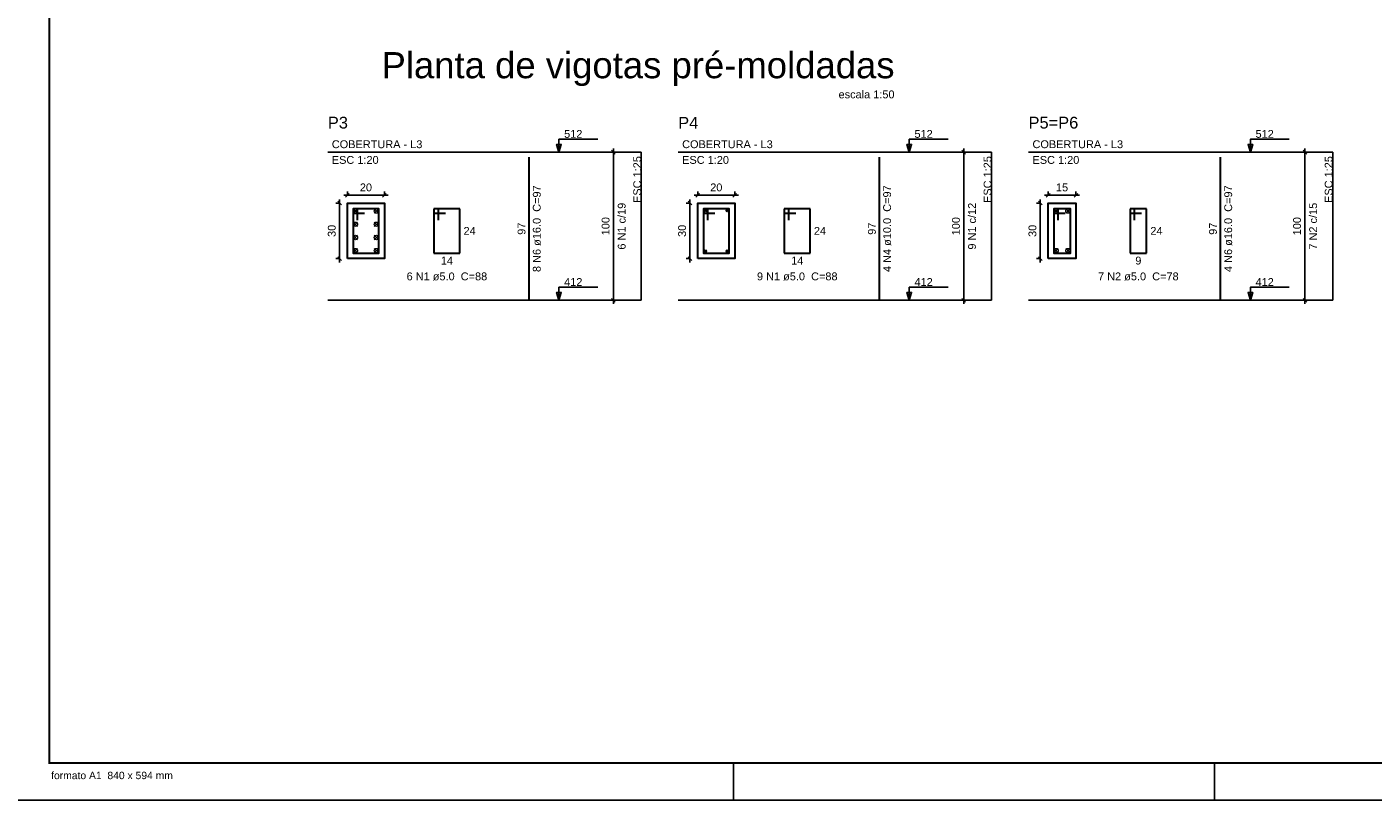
# Model space of a CAD drawing. Extents: x 1874 to 2462, y -2142 to -2023.
# Tile 40 of 74: x 2212 to 2248, y -2142 to -2121. Entities that reach past the tile are written whole.
import ezdxf

# ---------------------------------------------------------------- set-up
doc = ezdxf.new("R2010")
doc.units = 0
doc.header["$LTSCALE"] = 0.1
doc.header["$MEASUREMENT"] = 0
doc.header["$PDMODE"] = 3
doc.header["$PDSIZE"] = 0.1
doc.layers.get('0').update_dxf_attribs({"linetype": 'CONTINUOUS', "lineweight": 25})
doc.layers.get('DEFPOINTS').update_dxf_attribs({"linetype": 'CONTINUOUS', "lineweight": 25})
for name, color, linetype, lineweight in [('Descrição da armadura', 7, 'CONTINUOUS', 5), ('DT-Barras na forma', 20, 'CONTINUOUS', 30), ('DT-Barras no corte', 20, 'CONTINUOUS', 5), ('DT-Barras rebatidas', 20, 'CONTINUOUS', 30), ('DT-Cotas', 1, 'CONTINUOUS', 9), ('DT-Forma', 130, 'CONTINUOUS', 30), ('DT-Pontilhado', 3, 'CONTINUOUS', 25), ('DT-Textos', 7, 'CONTINUOUS', 25), ('DT-Título', 7, 'CONTINUOUS', 25), ('Textos armaduras', 7, 'CONTINUOUS', 5)]:
    doc.layers.add(name, color=color, linetype=linetype, lineweight=lineweight)
for name, color, linetype in [('RVS-GER', 1, 'CONTINUOUS'), ('XX-CARIMBO', 9, 'CONTINUOUS'), ('XX-FOLHA', 253, 'CONTINUOUS')]:
    doc.layers.add(name, color=color, linetype=linetype)
doc.styles.add('ARIAL', font='arial.ttf')
doc.styles.add('Texto Carimbo', font='arial.ttf')
doc.dimstyles.new('UM_20.000000', dxfattribs={"dimtxt": 0.18, "dimasz": 0.1, "dimexe": 0.1, "dimexo": 0.2, "dimgap": 0, "dimtad": 1, "dimtih": 1, "dimtoh": 1, "dimdec": 0, "dimlfac": 20, "dimzin": 0, "dimdsep": 46, "dimtxsty": 'Standard', "dimblk": 'CLOSED', "dimblk1": 'CLOSED', "dimblk2": 'CLOSED', "dimcen": 0.09, "dimdle": 0.1, "dimadec": 0, "dimazin": 2, "dimtfac": 1, "dimtdec": 4, "dimtofl": 0, "dimtmove": 0, "dimatfit": 3, "dimldrblk": 'CLOSED', "dimfxl": 1, "dimtolj": 1, "dimarcsym": 0})
doc.dimstyles.new('UM_25.000000', dxfattribs={"dimtxt": 0.18, "dimasz": 0.1, "dimexe": 0.1, "dimexo": 0.2, "dimgap": 0, "dimtad": 1, "dimtih": 1, "dimtoh": 1, "dimdec": 0, "dimlfac": 25, "dimzin": 0, "dimdsep": 46, "dimtxsty": 'Standard', "dimblk": 'CLOSED', "dimblk1": 'CLOSED', "dimblk2": 'CLOSED', "dimcen": 0.09, "dimdle": 0.1, "dimadec": 0, "dimazin": 2, "dimtfac": 1, "dimtdec": 4, "dimtofl": 0, "dimtmove": 0, "dimatfit": 3, "dimldrblk": 'CLOSED', "dimfxl": 1, "dimtolj": 1, "dimarcsym": 0})

# ---------------------------------------------------------------- blocks, each defined once
blk = doc.blocks.new('_OBLIQUE')
at = {"color": 0, "linetype": 'ByBlock', "lineweight": -2}
blk.add_line((-0.5, -0.5), (0.5, 0.5), dxfattribs=at)
blk = doc.blocks.new('*D4644')
at = {"layer": 'DEFPOINTS', "color": 0, "transparency": 16777216}
for p in [(2220.226, -2125.913), (2220.015, -2127.413), (2220.226, -2127.413)]:
    blk.add_point(p, dxfattribs=at)
at = {"layer": 'DT-Cotas', "color": 0, "lineweight": -2, "transparency": 16777216}
for p, q in [((2220.026, -2125.913), (2219.915, -2125.913)), ((2220.015, -2125.813), (2220.015, -2127.513)), ((2220.026, -2127.413), (2219.915, -2127.413))]:
    blk.add_line(p, q, dxfattribs=at)
at = {"layer": 'DT-Cotas', "color": 0, "lineweight": -2, "transparency": 16777216, "xscale": 0.1, "yscale": 0.1, "zscale": 0.1}
for p, rotation in [((2220.015, -2125.913), 90), ((2220.015, -2127.413), 270)]:
    blk.add_blockref('_OBLIQUE', p, dxfattribs=dict(at, rotation=rotation))
at = {"layer": 'DT-Cotas', "transparency": 16777216, "insert": (2219.803, -2126.663), "char_height": 0.2118, "attachment_point": 5, "rotation": 90, "style": 'ARIAL'}
blk.add_mtext('\\A1;30', dxfattribs=at)
blk = doc.blocks.new('*D4645')
at = {"layer": 'DEFPOINTS', "color": 0, "transparency": 16777216}
for p in [(2221.226, -2125.701), (2220.226, -2125.913), (2221.226, -2125.913)]:
    blk.add_point(p, dxfattribs=at)
at = {"layer": 'DT-Cotas', "color": 0, "lineweight": -2, "transparency": 16777216}
for p, q in [((2220.126, -2125.701), (2221.326, -2125.701)), ((2220.226, -2125.713), (2220.226, -2125.601)), ((2221.226, -2125.713), (2221.226, -2125.601))]:
    blk.add_line(p, q, dxfattribs=at)
at = {"layer": 'DT-Cotas', "color": 0, "lineweight": -2, "transparency": 16777216, "xscale": 0.1, "yscale": 0.1, "zscale": 0.1, "rotation": 180}
blk.add_blockref('_OBLIQUE', (2220.226, -2125.701), dxfattribs=at)
at = {"layer": 'DT-Cotas', "color": 0, "lineweight": -2, "transparency": 16777216, "xscale": 0.1, "yscale": 0.1, "zscale": 0.1}
blk.add_blockref('_OBLIQUE', (2221.226, -2125.701), dxfattribs=at)
at = {"layer": 'DT-Cotas', "transparency": 16777216, "insert": (2220.726, -2125.489), "char_height": 0.2118, "attachment_point": 5, "rotation": 0.0057, "style": 'ARIAL'}
blk.add_mtext('\\A1;20', dxfattribs=at)
blk = doc.blocks.new('*D4646')
at = {"layer": 'DEFPOINTS', "color": 0, "transparency": 16777216}
for p in [(2227.417, -2124.536), (2227.735, -2124.536), (2227.735, -2128.536)]:
    blk.add_point(p, dxfattribs=at)
at = {"layer": 'DT-Cotas', "color": 0, "lineweight": -2, "transparency": 16777216}
for p, q in [((2227.535, -2124.536), (2227.317, -2124.536)), ((2227.417, -2128.636), (2227.417, -2124.436)), ((2227.535, -2128.536), (2227.317, -2128.536))]:
    blk.add_line(p, q, dxfattribs=at)
at = {"layer": 'DT-Cotas', "color": 0, "lineweight": -2, "transparency": 16777216, "xscale": 0.1, "yscale": 0.1, "zscale": 0.1}
for p, rotation in [((2227.417, -2124.536), 90), ((2227.417, -2128.536), 270)]:
    blk.add_blockref('_OBLIQUE', p, dxfattribs=dict(at, rotation=rotation))
at = {"layer": 'DT-Cotas', "transparency": 16777216, "insert": (2227.206, -2126.536), "char_height": 0.2118, "attachment_point": 5, "rotation": 90, "style": 'ARIAL'}
blk.add_mtext('\\A1;100', dxfattribs=at)
blk = doc.blocks.new('*D4647')
at = {"layer": 'DEFPOINTS', "color": 0, "transparency": 16777216}
for p in [(2229.698, -2125.913), (2229.486, -2127.413), (2229.698, -2127.413)]:
    blk.add_point(p, dxfattribs=at)
at = {"layer": 'DT-Cotas', "color": 0, "lineweight": -2, "transparency": 16777216}
for p, q in [((2229.498, -2125.913), (2229.386, -2125.913)), ((2229.486, -2125.813), (2229.486, -2127.513)), ((2229.498, -2127.413), (2229.386, -2127.413))]:
    blk.add_line(p, q, dxfattribs=at)
at = {"layer": 'DT-Cotas', "color": 0, "lineweight": -2, "transparency": 16777216, "xscale": 0.1, "yscale": 0.1, "zscale": 0.1}
for p, rotation in [((2229.486, -2125.913), 90), ((2229.486, -2127.413), 270)]:
    blk.add_blockref('_OBLIQUE', p, dxfattribs=dict(at, rotation=rotation))
at = {"layer": 'DT-Cotas', "transparency": 16777216, "insert": (2229.275, -2126.663), "char_height": 0.2118, "attachment_point": 5, "rotation": 90, "style": 'ARIAL'}
blk.add_mtext('\\A1;30', dxfattribs=at)
blk = doc.blocks.new('*D4648')
at = {"layer": 'DEFPOINTS', "color": 0, "transparency": 16777216}
for p in [(2230.698, -2125.701), (2229.698, -2125.913), (2230.698, -2125.913)]:
    blk.add_point(p, dxfattribs=at)
at = {"layer": 'DT-Cotas', "color": 0, "lineweight": -2, "transparency": 16777216}
for p, q in [((2229.598, -2125.701), (2230.798, -2125.701)), ((2229.698, -2125.713), (2229.698, -2125.601)), ((2230.698, -2125.713), (2230.698, -2125.601))]:
    blk.add_line(p, q, dxfattribs=at)
at = {"layer": 'DT-Cotas', "color": 0, "lineweight": -2, "transparency": 16777216, "xscale": 0.1, "yscale": 0.1, "zscale": 0.1, "rotation": 180}
blk.add_blockref('_OBLIQUE', (2229.698, -2125.701), dxfattribs=at)
at = {"layer": 'DT-Cotas', "color": 0, "lineweight": -2, "transparency": 16777216, "xscale": 0.1, "yscale": 0.1, "zscale": 0.1}
blk.add_blockref('_OBLIQUE', (2230.698, -2125.701), dxfattribs=at)
at = {"layer": 'DT-Cotas', "transparency": 16777216, "insert": (2230.198, -2125.489), "char_height": 0.2118, "attachment_point": 5, "rotation": 0.0057, "style": 'ARIAL'}
blk.add_mtext('\\A1;20', dxfattribs=at)
blk = doc.blocks.new('*D4649')
at = {"layer": 'DEFPOINTS', "color": 0, "transparency": 16777216}
for p in [(2236.889, -2124.536), (2237.207, -2124.536), (2237.207, -2128.536)]:
    blk.add_point(p, dxfattribs=at)
at = {"layer": 'DT-Cotas', "color": 0, "lineweight": -2, "transparency": 16777216}
for p, q in [((2237.007, -2124.536), (2236.789, -2124.536)), ((2236.889, -2128.636), (2236.889, -2124.436)), ((2237.007, -2128.536), (2236.789, -2128.536))]:
    blk.add_line(p, q, dxfattribs=at)
at = {"layer": 'DT-Cotas', "color": 0, "lineweight": -2, "transparency": 16777216, "xscale": 0.1, "yscale": 0.1, "zscale": 0.1}
for p, rotation in [((2236.889, -2124.536), 90), ((2236.889, -2128.536), 270)]:
    blk.add_blockref('_OBLIQUE', p, dxfattribs=dict(at, rotation=rotation))
at = {"layer": 'DT-Cotas', "transparency": 16777216, "insert": (2236.677, -2126.536), "char_height": 0.2118, "attachment_point": 5, "rotation": 90, "style": 'ARIAL'}
blk.add_mtext('\\A1;100', dxfattribs=at)
blk = doc.blocks.new('*D4650')
at = {"layer": 'DEFPOINTS', "color": 0, "transparency": 16777216}
for p in [(2239.17, -2125.913), (2238.958, -2127.413), (2239.17, -2127.413)]:
    blk.add_point(p, dxfattribs=at)
at = {"layer": 'DT-Cotas', "color": 0, "lineweight": -2, "transparency": 16777216}
for p, q in [((2238.97, -2125.913), (2238.858, -2125.913)), ((2238.958, -2125.813), (2238.958, -2127.513)), ((2238.97, -2127.413), (2238.858, -2127.413))]:
    blk.add_line(p, q, dxfattribs=at)
at = {"layer": 'DT-Cotas', "color": 0, "lineweight": -2, "transparency": 16777216, "xscale": 0.1, "yscale": 0.1, "zscale": 0.1}
for p, rotation in [((2238.958, -2125.913), 90), ((2238.958, -2127.413), 270)]:
    blk.add_blockref('_OBLIQUE', p, dxfattribs=dict(at, rotation=rotation))
at = {"layer": 'DT-Cotas', "transparency": 16777216, "insert": (2238.746, -2126.663), "char_height": 0.2118, "attachment_point": 5, "rotation": 90, "style": 'ARIAL'}
blk.add_mtext('\\A1;30', dxfattribs=at)
blk = doc.blocks.new('*D4651')
at = {"layer": 'DEFPOINTS', "color": 0, "transparency": 16777216}
for p in [(2239.92, -2125.701), (2239.17, -2125.913), (2239.92, -2125.913)]:
    blk.add_point(p, dxfattribs=at)
at = {"layer": 'DT-Cotas', "color": 0, "lineweight": -2, "transparency": 16777216}
for p, q in [((2239.07, -2125.701), (2240.02, -2125.701)), ((2239.17, -2125.713), (2239.17, -2125.601)), ((2239.92, -2125.713), (2239.92, -2125.601))]:
    blk.add_line(p, q, dxfattribs=at)
at = {"layer": 'DT-Cotas', "color": 0, "lineweight": -2, "transparency": 16777216, "xscale": 0.1, "yscale": 0.1, "zscale": 0.1, "rotation": 180}
blk.add_blockref('_OBLIQUE', (2239.17, -2125.701), dxfattribs=at)
at = {"layer": 'DT-Cotas', "color": 0, "lineweight": -2, "transparency": 16777216, "xscale": 0.1, "yscale": 0.1, "zscale": 0.1}
blk.add_blockref('_OBLIQUE', (2239.92, -2125.701), dxfattribs=at)
at = {"layer": 'DT-Cotas', "transparency": 16777216, "insert": (2239.545, -2125.489), "char_height": 0.2118, "attachment_point": 5, "rotation": 0.0057, "style": 'ARIAL'}
blk.add_mtext('\\A1;15', dxfattribs=at)
blk = doc.blocks.new('*D4652')
at = {"layer": 'DEFPOINTS', "color": 0, "transparency": 16777216}
for p in [(2246.111, -2124.536), (2246.428, -2124.536), (2246.428, -2128.536)]:
    blk.add_point(p, dxfattribs=at)
at = {"layer": 'DT-Cotas', "color": 0, "lineweight": -2, "transparency": 16777216}
for p, q in [((2246.228, -2124.536), (2246.011, -2124.536)), ((2246.111, -2128.636), (2246.111, -2124.436)), ((2246.228, -2128.536), (2246.011, -2128.536))]:
    blk.add_line(p, q, dxfattribs=at)
at = {"layer": 'DT-Cotas', "color": 0, "lineweight": -2, "transparency": 16777216, "xscale": 0.1, "yscale": 0.1, "zscale": 0.1}
for p, rotation in [((2246.111, -2124.536), 90), ((2246.111, -2128.536), 270)]:
    blk.add_blockref('_OBLIQUE', p, dxfattribs=dict(at, rotation=rotation))
at = {"layer": 'DT-Cotas', "transparency": 16777216, "insert": (2245.899, -2126.536), "char_height": 0.2118, "attachment_point": 5, "rotation": 90, "style": 'ARIAL'}
blk.add_mtext('\\A1;100', dxfattribs=at)
blk = doc.blocks.new('Aprovacao A-1_SC')
at = {"layer": 'XX-CARIMBO', "ltscale": 0.5}
blk.add_line((0, 0), (840, 0), dxfattribs=at)
at = {"layer": 'XX-FOLHA', "ltscale": 0.5}
for p, q in [((210, 10), (210, 0)), ((210, 10), (210, 0)), ((340, 10), (340, 0))]:
    blk.add_line(p, q, dxfattribs=at)
at = {"layer": 'XX-FOLHA', "ltscale": 0.5, "const_width": 0.5}
blk.add_lwpolyline([(25, 584), (25, 10), (830, 10), (830, 584), (25, 584)], dxfattribs=at)
at = {"layer": 'RVS-GER', "style": 'Texto Carimbo'}
blk.add_text('formato A1  840 x 594 mm', height=2, dxfattribs=at).set_placement((25.5, 5.65))

msp = doc.modelspace()

# ---------------------------------------------------------------- linework, layer by layer
at = {"layer": 'DT-Barras na forma'}
for points in [[(2220.5015, -2126.3753), (2220.5015, -2126.0628), (2220.3765, -2126.0628), (2220.3765, -2127.2628), (2221.0765, -2127.2628), (2221.0765, -2126.0628), (2220.3765, -2126.0628), (2220.3765, -2126.1878), (2220.689, -2126.1878)], [(2229.9731, -2126.3753), (2229.9731, -2126.0628), (2229.8481, -2126.0628), (2229.8481, -2127.2628), (2230.5481, -2127.2628), (2230.5481, -2126.0628), (2229.8481, -2126.0628), (2229.8481, -2126.1878), (2230.1606, -2126.1878)], [(2239.4447, -2126.3753), (2239.4447, -2126.0628), (2239.3197, -2126.0628), (2239.3197, -2127.2628), (2239.7697, -2127.2628), (2239.7697, -2126.0628), (2239.3197, -2126.0628), (2239.3197, -2126.1878), (2239.6322, -2126.1878)]]:
    msp.add_lwpolyline(points, dxfattribs=at)
at = {"layer": 'DT-Barras no corte'}
for p, q in [((2220.3815, -2126.1878), (2220.5015, -2126.0678)), ((2220.3815, -2126.0678), (2220.5015, -2126.1878)), ((2220.9515, -2126.1878), (2221.0715, -2126.0678)), ((2220.9515, -2126.0678), (2221.0715, -2126.1878)), ((2229.8606, -2126.1503), (2229.9356, -2126.0753)), ((2229.8606, -2126.0753), (2229.9356, -2126.1503)), ((2230.4606, -2126.1503), (2230.5356, -2126.0753)), ((2230.4606, -2126.0753), (2230.5356, -2126.1503)), ((2239.3247, -2126.1878), (2239.4447, -2126.0678)), ((2239.3247, -2126.0678), (2239.4447, -2126.1878)), ((2239.6447, -2126.1878), (2239.7647, -2126.0678)), ((2239.6447, -2126.0678), (2239.7647, -2126.1878)), ((2220.3815, -2126.5445), (2220.5015, -2126.4245)), ((2220.3815, -2126.4245), (2220.5015, -2126.5445)), ((2220.9515, -2126.5445), (2221.0715, -2126.4245)), ((2220.9515, -2126.4245), (2221.0715, -2126.5445)), ((2220.3815, -2126.9011), (2220.5015, -2126.7811)), ((2220.3815, -2126.7811), (2220.5015, -2126.9011)), ((2220.9515, -2126.9011), (2221.0715, -2126.7811)), ((2220.9515, -2126.7811), (2221.0715, -2126.9011)), ((2220.3815, -2127.2578), (2220.5015, -2127.1378)), ((2220.3815, -2127.1378), (2220.5015, -2127.2578)), ((2220.9515, -2127.2578), (2221.0715, -2127.1378)), ((2220.9515, -2127.1378), (2221.0715, -2127.2578)), ((2229.8606, -2127.2503), (2229.9356, -2127.1753)), ((2229.8606, -2127.1753), (2229.9356, -2127.2503)), ((2230.4606, -2127.2503), (2230.5356, -2127.1753)), ((2230.4606, -2127.1753), (2230.5356, -2127.2503)), ((2239.3247, -2127.2578), (2239.4447, -2127.1378)), ((2239.3247, -2127.1378), (2239.4447, -2127.2578)), ((2239.6447, -2127.2578), (2239.7647, -2127.1378)), ((2239.6447, -2127.1378), (2239.7647, -2127.2578))]:
    msp.add_line(p, q, dxfattribs=at)
for centre, radius in [((2220.4415, -2126.1278), 0.06), ((2221.0115, -2126.1278), 0.06), ((2229.8981, -2126.1128), 0.0375), ((2230.4981, -2126.1128), 0.0375), ((2239.3847, -2126.1278), 0.06), ((2239.7047, -2126.1278), 0.06), ((2220.4415, -2126.4845), 0.06), ((2221.0115, -2126.4845), 0.06), ((2220.4415, -2126.8411), 0.06), ((2221.0115, -2126.8411), 0.06), ((2220.4415, -2127.1978), 0.06), ((2221.0115, -2127.1978), 0.06), ((2229.8981, -2127.2128), 0.0375), ((2230.4981, -2127.2128), 0.0375), ((2239.3847, -2127.1978), 0.06), ((2239.7047, -2127.1978), 0.06)]:
    msp.add_circle(centre, radius, dxfattribs=at)
at = {"layer": 'DT-Barras rebatidas'}
for p, q in [((2225.1389, -2128.5361), (2225.1389, -2124.6721)), ((2234.6105, -2128.5361), (2234.6105, -2124.6721)), ((2243.8321, -2128.5361), (2243.8321, -2124.6721)), ((2222.69, -2126.0628), (2222.565, -2126.0628)), ((2222.565, -2126.0628), (2222.565, -2127.2628)), ((2223.265, -2126.0628), (2222.565, -2126.0628)), ((2222.565, -2126.0628), (2222.565, -2126.1878)), ((2222.69, -2126.3753), (2222.69, -2126.0628)), ((2223.265, -2127.2628), (2223.265, -2126.0628)), ((2232.1616, -2126.0628), (2232.0366, -2126.0628)), ((2232.0366, -2126.0628), (2232.0366, -2127.2628)), ((2232.7366, -2126.0628), (2232.0366, -2126.0628)), ((2232.0366, -2126.0628), (2232.0366, -2126.1878)), ((2232.1616, -2126.3753), (2232.1616, -2126.0628)), ((2232.7366, -2127.2628), (2232.7366, -2126.0628)), ((2241.5082, -2126.0628), (2241.3832, -2126.0628)), ((2241.3832, -2126.0628), (2241.3832, -2127.2628)), ((2241.8332, -2126.0628), (2241.3832, -2126.0628)), ((2241.3832, -2126.0628), (2241.3832, -2126.1878)), ((2241.5082, -2126.3753), (2241.5082, -2126.0628)), ((2241.8332, -2127.2628), (2241.8332, -2126.0628)), ((2222.565, -2126.1878), (2222.8775, -2126.1878)), ((2232.0366, -2126.1878), (2232.3491, -2126.1878)), ((2241.3832, -2126.1878), (2241.6957, -2126.1878)), ((2222.565, -2127.2628), (2223.265, -2127.2628)), ((2232.0366, -2127.2628), (2232.7366, -2127.2628)), ((2241.3832, -2127.2628), (2241.8332, -2127.2628))]:
    msp.add_line(p, q, dxfattribs=at)
at = {"layer": 'DT-Forma'}
for points in [[(2220.2265, -2127.4128), (2220.2265, -2125.9128), (2221.2265, -2125.9128), (2221.2265, -2127.4128), (2220.2265, -2127.4128)], [(2229.6981, -2127.4128), (2229.6981, -2125.9128), (2230.6981, -2125.9128), (2230.6981, -2127.4128), (2229.6981, -2127.4128)], [(2239.1697, -2127.4128), (2239.1697, -2125.9128), (2239.9197, -2125.9128), (2239.9197, -2127.4128), (2239.1697, -2127.4128)]]:
    msp.add_lwpolyline(points, close=True, dxfattribs=at)
at = {"layer": 'DT-Pontilhado', "ltscale": 0.05}
for p, q in [((2219.697, -2124.5361), (2228.1686, -2124.5361)), ((2228.1686, -2124.5361), (2228.1686, -2128.5361)), ((2229.1686, -2124.5361), (2237.6402, -2124.5361)), ((2237.6402, -2124.5361), (2237.6402, -2128.5361)), ((2238.6402, -2124.5361), (2246.8619, -2124.5361)), ((2246.8619, -2124.5361), (2246.8619, -2128.5361)), ((2219.697, -2128.5361), (2228.1686, -2128.5361)), ((2229.1686, -2128.5361), (2237.6402, -2128.5361)), ((2238.6402, -2128.5361), (2246.8619, -2128.5361))]:
    msp.add_line(p, q, dxfattribs=at)
at = {"layer": 'DT-Textos'}
for points in [[(2225.9437, -2124.5361), (2226.0072, -2124.3243), (2225.8802, -2124.3243), (2225.9437, -2124.5361), (2225.9437, -2124.1861), (2226.9937, -2124.1861)], [(2235.4153, -2124.5361), (2235.4789, -2124.3243), (2235.3518, -2124.3243), (2235.4153, -2124.5361), (2235.4153, -2124.1861), (2236.4653, -2124.1861)], [(2244.637, -2124.5361), (2244.7005, -2124.3243), (2244.5734, -2124.3243), (2244.637, -2124.5361), (2244.637, -2124.1861), (2245.687, -2124.1861)], [(2225.9437, -2128.5361), (2226.0072, -2128.3243), (2225.8802, -2128.3243), (2225.9437, -2128.5361), (2225.9437, -2128.1861), (2226.9937, -2128.1861)], [(2235.4153, -2128.5361), (2235.4789, -2128.3243), (2235.3518, -2128.3243), (2235.4153, -2128.5361), (2235.4153, -2128.1861), (2236.4653, -2128.1861)], [(2244.637, -2128.5361), (2244.7005, -2128.3243), (2244.5734, -2128.3243), (2244.637, -2128.5361), (2244.637, -2128.1861), (2245.687, -2128.1861)]]:
    msp.add_lwpolyline(points, dxfattribs=at)

# ---------------------------------------------------------------- block references
at = {"xscale": 0.1, "yscale": 0.1, "zscale": 0.1}
msp.add_blockref('Aprovacao A-1_SC', (2209.665, -2142.045), dxfattribs=at)

# ---------------------------------------------------------------- texts
at = {"layer": 'Descrição da armadura', "char_height": 0.2118, "attachment_point": 8, "rotation": 90.00021, "line_spacing_factor": 0.9, "style": 'ARIAL'}
for s, insert, width in [('8 N6 ø16.0  C=97', (2225.4561, -2126.604), 4.06656), ('4 N4 ø10.0  C=97', (2234.9277, -2126.604), 4.06656), ('4 N6 ø16.0  C=97', (2244.1493, -2126.604), 4.06656), ('6 N1 c/19', (2227.749, -2126.5361), 2.32744), ('9 N1 c/12', (2237.2206, -2126.5361), 2.32744), ('7 N2 c/15', (2246.4423, -2126.5361), 2.32744)]:
    msp.add_mtext(s, dxfattribs=dict(at, insert=insert, width=width))
at = {"layer": 'Descrição da armadura', "char_height": 0.2118, "width": 3.8124, "attachment_point": 8, "line_spacing_factor": 0.9, "style": 'ARIAL'}
for s, insert in [('6 N1 ø5.0  C=88', (2222.915, -2128.0041)), ('9 N1 ø5.0  C=88', (2232.3866, -2128.0041)), ('7 N2 ø5.0  C=78', (2241.6082, -2128.0041))]:
    msp.add_mtext(s, dxfattribs=dict(at, insert=insert))
at = {"layer": 'DT-Textos', "char_height": 0.2118, "attachment_point": 7, "line_spacing_factor": 0.798, "style": 'ARIAL'}
for s, insert, width in [('512', (2226.084, -2124.1511), 0.76248), ('512', (2235.5556, -2124.1511), 0.76248), ('512', (2244.7772, -2124.1511), 0.76248), ('COBERTURA - L3', (2219.803, -2124.4301), 3.55824), ('COBERTURA - L3', (2229.2746, -2124.4301), 3.55824), ('COBERTURA - L3', (2238.7462, -2124.4301), 3.55824), ('ESC 1:20', (2219.803, -2124.8541), 2.03328), ('ESC 1:20', (2229.2746, -2124.8541), 2.03328), ('ESC 1:20', (2238.7462, -2124.8541), 2.03328), ('412', (2226.084, -2128.1511), 0.76248), ('412', (2235.5556, -2128.1511), 0.76248), ('412', (2244.7772, -2128.1511), 0.76248)]:
    msp.add_mtext(s, dxfattribs=dict(at, insert=insert, width=width))
at = {"layer": 'DT-Textos', "char_height": 0.2118, "width": 2.03328, "attachment_point": 9, "rotation": 90.00021, "line_spacing_factor": 0.798, "style": 'ARIAL'}
for insert in [(2228.1691, -2124.642), (2237.6407, -2124.642), (2246.8623, -2124.642)]:
    msp.add_mtext('ESC 1:25', dxfattribs=dict(at, insert=insert))
at = {"layer": 'DT-Título', "line_spacing_factor": 0.798, "style": 'ARIAL'}
for s, insert, char_height, width, attachment_point in [('Planta de vigotas pré-moldadas ', (2235.0168, -2122.751), 0.706, 26.2632, 9), ('escala 1:50', (2235.0168, -2123.0831), 0.2118, 2.79576, 9), ('P3', (2219.697, -2123.9012), 0.3177, 0.76248, 7), ('P4', (2229.1686, -2123.9012), 0.3177, 0.76248, 7), ('P5=P6', (2238.6402, -2123.9012), 0.3177, 1.9062, 7)]:
    msp.add_mtext(s, dxfattribs=dict(at, insert=insert, char_height=char_height, width=width, attachment_point=attachment_point))
at = {"layer": 'Textos armaduras', "char_height": 0.2118, "width": 0.90832, "attachment_point": 8, "rotation": 90.00021, "line_spacing_factor": 0.9, "style": 'ARIAL'}
for insert in [(2225.0416, -2126.6041), (2234.5132, -2126.6041), (2243.7348, -2126.6041)]:
    msp.add_mtext('97', dxfattribs=dict(at, insert=insert))
at = {"layer": 'Textos armaduras', "char_height": 0.2118, "line_spacing_factor": 0.9, "style": 'ARIAL'}
for s, insert, width, attachment_point in [('24', (2223.365, -2126.5569), 0.90832, 1), ('24', (2232.8366, -2126.5569), 0.90832, 1), ('24', (2241.9332, -2126.5569), 0.90832, 1), ('14', (2222.915, -2127.3601), 0.90832, 2), ('14', (2232.3866, -2127.3601), 0.90832, 2), ('9', (2241.6082, -2127.3601), 0.65416, 2)]:
    msp.add_mtext(s, dxfattribs=dict(at, insert=insert, width=width, attachment_point=attachment_point))

# ---------------------------------------------------------------- dimensions: what is measured, and where the dimension line sits
at = {"layer": 'DT-Cotas'}
for base, p1, p2, dimstyle, override, picture, middle in [((2227.4173, -2124.5361), (2227.735, -2128.5361), (2227.735, -2124.5361), 'UM_25.000000', {"dimtxt": 0.2118, "dimasz": 0.1, "dimexe": 0.1, "dimexo": 0.2, "dimtad": 1, "dimtih": 0, "dimtoh": 0, "dimdec": 1, "dimlfac": 25, "dimzin": 8, "dimtxsty": 'ARIAL', "dimblk": 'OBLIQUE', "dimblk1": 'OBLIQUE', "dimblk2": 'OBLIQUE', "dimsah": 1, "dimdle": 0.1, "dimse1": 0, "dimse2": 0, "dimclrt": 256, "dimadec": 1, "dimazin": 3, "dimtmove": 2, "dimldrblk": 'OBLIQUE'}, '*D4646', (2227.2055, -2126.5361)), ((2236.8889, -2124.5361), (2237.2066, -2128.5361), (2237.2066, -2124.5361), 'UM_25.000000', {"dimtxt": 0.2118, "dimasz": 0.1, "dimexe": 0.1, "dimexo": 0.2, "dimtad": 1, "dimtih": 0, "dimtoh": 0, "dimdec": 1, "dimlfac": 25, "dimzin": 8, "dimtxsty": 'ARIAL', "dimblk": 'OBLIQUE', "dimblk1": 'OBLIQUE', "dimblk2": 'OBLIQUE', "dimsah": 1, "dimdle": 0.1, "dimse1": 0, "dimse2": 0, "dimclrt": 256, "dimadec": 1, "dimazin": 3, "dimtmove": 2, "dimldrblk": 'OBLIQUE'}, '*D4649', (2236.6771, -2126.5361)), ((2246.1106, -2124.5361), (2246.4283, -2128.5361), (2246.4283, -2124.5361), 'UM_25.000000', {"dimtxt": 0.2118, "dimasz": 0.1, "dimexe": 0.1, "dimexo": 0.2, "dimtad": 1, "dimtih": 0, "dimtoh": 0, "dimdec": 1, "dimlfac": 25, "dimzin": 8, "dimtxsty": 'ARIAL', "dimblk": 'OBLIQUE', "dimblk1": 'OBLIQUE', "dimblk2": 'OBLIQUE', "dimsah": 1, "dimdle": 0.1, "dimse1": 0, "dimse2": 0, "dimclrt": 256, "dimadec": 1, "dimazin": 3, "dimtmove": 2, "dimldrblk": 'OBLIQUE'}, '*D4652', (2245.8988, -2126.5361)), ((2220.0147, -2127.4128), (2220.2265, -2125.9128), (2220.2265, -2127.4128), 'UM_20.000000', {"dimtxt": 0.2118, "dimasz": 0.1, "dimexe": 0.1, "dimexo": 0.2, "dimtad": 1, "dimtih": 0, "dimtoh": 0, "dimdec": 1, "dimlfac": 20, "dimzin": 8, "dimtxsty": 'ARIAL', "dimblk": 'OBLIQUE', "dimblk1": 'OBLIQUE', "dimblk2": 'OBLIQUE', "dimsah": 1, "dimdle": 0.1, "dimse1": 0, "dimse2": 0, "dimclrt": 256, "dimadec": 1, "dimazin": 3, "dimtmove": 2, "dimldrblk": 'OBLIQUE'}, '*D4644', (2219.8029, -2126.6628)), ((2229.4863, -2127.4128), (2229.6981, -2125.9128), (2229.6981, -2127.4128), 'UM_20.000000', {"dimtxt": 0.2118, "dimasz": 0.1, "dimexe": 0.1, "dimexo": 0.2, "dimtad": 1, "dimtih": 0, "dimtoh": 0, "dimdec": 1, "dimlfac": 20, "dimzin": 8, "dimtxsty": 'ARIAL', "dimblk": 'OBLIQUE', "dimblk1": 'OBLIQUE', "dimblk2": 'OBLIQUE', "dimsah": 1, "dimdle": 0.1, "dimse1": 0, "dimse2": 0, "dimclrt": 256, "dimadec": 1, "dimazin": 3, "dimtmove": 2, "dimldrblk": 'OBLIQUE'}, '*D4647', (2229.2745, -2126.6628)), ((2238.9579, -2127.4128), (2239.1697, -2125.9128), (2239.1697, -2127.4128), 'UM_20.000000', {"dimtxt": 0.2118, "dimasz": 0.1, "dimexe": 0.1, "dimexo": 0.2, "dimtad": 1, "dimtih": 0, "dimtoh": 0, "dimdec": 1, "dimlfac": 20, "dimzin": 8, "dimtxsty": 'ARIAL', "dimblk": 'OBLIQUE', "dimblk1": 'OBLIQUE', "dimblk2": 'OBLIQUE', "dimsah": 1, "dimdle": 0.1, "dimse1": 0, "dimse2": 0, "dimclrt": 256, "dimadec": 1, "dimazin": 3, "dimtmove": 2, "dimldrblk": 'OBLIQUE'}, '*D4650', (2238.7461, -2126.6628))]:
    dim = msp.add_linear_dim(base=base, p1=p1, p2=p2, angle=90, dimstyle=dimstyle, override=override, dxfattribs=at)
    dim.commit()
    dim.dimension.update_dxf_attribs({"geometry": picture, "text_midpoint": middle, "dimtype": 160, "text_rotation": 90})
for base, p1, p2, picture, middle in [((2221.2265, -2125.701), (2220.2265, -2125.9128), (2221.2265, -2125.9128), '*D4645', (2220.7265, -2125.4892)), ((2230.6981, -2125.701), (2229.6981, -2125.9128), (2230.6981, -2125.9128), '*D4648', (2230.1981, -2125.4892)), ((2239.9197, -2125.701), (2239.1697, -2125.9128), (2239.9197, -2125.9128), '*D4651', (2239.5447, -2125.4892))]:
    dim = msp.add_linear_dim(base=base, p1=p1, p2=p2, dimstyle='UM_20.000000', override={"dimtxt": 0.2118, "dimasz": 0.1, "dimexe": 0.1, "dimexo": 0.2, "dimtad": 1, "dimtih": 0, "dimtoh": 0, "dimdec": 1, "dimlfac": 20, "dimzin": 8, "dimtxsty": 'ARIAL', "dimblk": 'OBLIQUE', "dimblk1": 'OBLIQUE', "dimblk2": 'OBLIQUE', "dimsah": 1, "dimdle": 0.1, "dimse1": 0, "dimse2": 0, "dimclrt": 256, "dimadec": 1, "dimazin": 3, "dimtmove": 2, "dimldrblk": 'OBLIQUE'}, dxfattribs=at)
    dim.commit()
    dim.dimension.update_dxf_attribs({"geometry": picture, "text_midpoint": middle, "dimtype": 160, "text_rotation": 0.00573})

doc.saveas('drawing.dxf')
